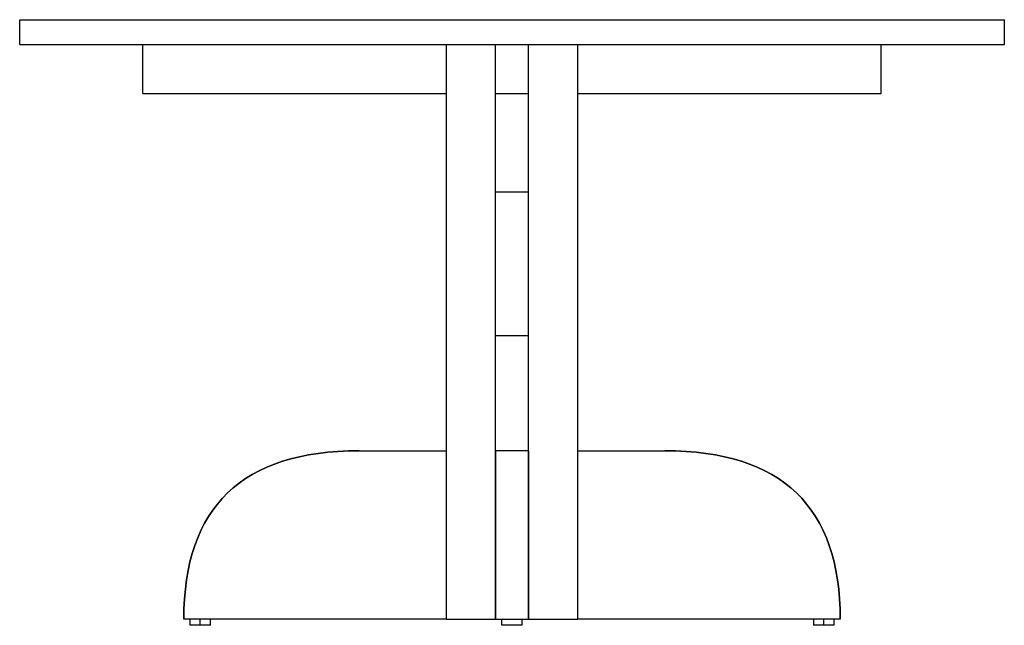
# Model space of a CAD drawing. Header units: millimetres. Extents: x -7500 to -6300, y -8 to 730.
import ezdxf

# ---------------------------------------------------------------- set-up
doc = ezdxf.new("R2010")
doc.units = ezdxf.units.MM

msp = doc.modelspace()

# ---------------------------------------------------------------- linework, layer by layer
at = {"color": 7, "linetype": 'Continuous', "lineweight": 25}
for p, q in [((-7499.7, 700), (-7499.7, 730)), ((-6299.7, 700), (-6299.7, 730)), ((-7349.7, 640), (-7349.7, 700)), ((-6979.7, 0), (-6979.7, 700)), ((-6919.7, 640), (-6919.7, 700)), ((-6879.7, 640), (-6879.7, 700)), ((-6819.7, 0), (-6819.7, 700)), ((-6449.7, 640), (-6449.7, 700)), ((-7349.7, 640), (-6979.7, 640)), ((-6919.7, 640), (-6879.7, 640)), ((-6919.7, 205.2), (-6919.7, 640)), ((-6879.7, 205.2), (-6879.7, 640)), ((-6819.7, 640), (-6449.7, 640)), ((-6879.7, 520), (-6919.7, 520)), ((-6919.7, 520), (-6919.7, 520)), ((-6879.7, 345), (-6919.7, 345)), ((-6919.7, 345), (-6919.7, 345)), ((-7086, 205), (-6979.7, 205)), ((-6879.7, 205), (-6919.7, 205)), ((-6819.7, 205), (-6713.5, 205)), ((-6979.7, 0), (-7299.7, 0)), ((-7292.2, 0), (-7292.2, -7.5)), ((-7279.7, -7.5), (-7279.7, 0)), ((-7267.2, -7.5), (-7267.2, 0)), ((-6979.7, 0), (-6819.7, 0)), ((-6912.2, -7.5), (-6912.2, 0)), ((-6887.2, -7.5), (-6887.2, 0)), ((-6499.7, 0), (-6819.7, 0)), ((-6532.2, 0), (-6532.2, -7.5)), ((-6519.7, -7.5), (-6519.7, 0)), ((-6507.2, -7.5), (-6507.2, 0))]:
    msp.add_line(p, q, dxfattribs=at)
for points, knots in [([(-7499.7, 730), (-7499.7, 730), (-7499, 730), (-7495.7, 730), (-7493.2, 730), (-7486.3, 730), (-7481.9, 730), (-7471.2, 730), (-7464.9, 730), (-7450.3, 730), (-7442, 730), (-7423.4, 730), (-7413.1, 730), (-7390.7, 730), (-7378.6, 730), (-7352.5, 730), (-7338.6, 730), (-7309.4, 730), (-7294, 730), (-7261.9, 730), (-7245.2, 730), (-7210.9, 730), (-7193.3, 730), (-7157.4, 730), (-7139.1, 730), (-7102.1, 730), (-7083.5, 730), (-7046.2, 730), (-7027.5, 730), (-6990.3, 730), (-6971.9, 730), (-6935.4, 730), (-6917.4, 730), (-6882.1, 730), (-6864.1, 730), (-6827.6, 730), (-6809.1, 730), (-6772, 730), (-6753.3, 730), (-6716, 730), (-6697.3, 730), (-6660.4, 730), (-6642.1, 730), (-6606.2, 730), (-6588.6, 730), (-6554.3, 730), (-6537.6, 730), (-6505.5, 730), (-6490.1, 730), (-6460.8, 730), (-6446.9, 730), (-6420.9, 730), (-6408.8, 730), (-6386.3, 730), (-6376.1, 730), (-6357.5, 730), (-6349.2, 730), (-6334.6, 730), (-6328.2, 730), (-6317.6, 730), (-6313.2, 730), (-6306.3, 730), (-6303.8, 730), (-6300.5, 730), (-6299.7, 730), (-6299.7, 730)], [0, 0, 0, 0, 0.03125, 0.03125, 0.0625, 0.0625, 0.09375, 0.09375, 0.125, 0.125, 0.15625, 0.15625, 0.1875, 0.1875, 0.21875, 0.21875, 0.25, 0.25, 0.28125, 0.28125, 0.3125, 0.3125, 0.34375, 0.34375, 0.375, 0.375, 0.40625, 0.40625, 0.4375, 0.4375, 0.46875, 0.46875, 0.5, 0.5, 0.53125, 0.53125, 0.5625, 0.5625, 0.59375, 0.59375, 0.625, 0.625, 0.65625, 0.65625, 0.6875, 0.6875, 0.71875, 0.71875, 0.75, 0.75, 0.78125, 0.78125, 0.8125, 0.8125, 0.84375, 0.84375, 0.875, 0.875, 0.90625, 0.90625, 0.9375, 0.9375, 0.96875, 0.96875, 1, 1, 1, 1]), ([(-7499.7, 700), (-7499.7, 700), (-7499, 700), (-7495.7, 700), (-7493.2, 700), (-7486.3, 700), (-7481.9, 700), (-7471.2, 700), (-7464.9, 700), (-7450.3, 700), (-7442, 700), (-7423.4, 700), (-7413.1, 700), (-7390.7, 700), (-7378.6, 700), (-7352.5, 700), (-7338.6, 700), (-7309.4, 700), (-7294, 700), (-7261.9, 700), (-7245.2, 700), (-7210.9, 700), (-7193.3, 700), (-7157.4, 700), (-7139.1, 700), (-7102.1, 700), (-7083.5, 700), (-7046.2, 700), (-7027.5, 700), (-6990.3, 700), (-6971.9, 700), (-6935.4, 700), (-6917.4, 700), (-6882.1, 700), (-6864.1, 700), (-6827.6, 700), (-6809.1, 700), (-6772, 700), (-6753.3, 700), (-6716, 700), (-6697.3, 700), (-6660.4, 700), (-6642.1, 700), (-6606.2, 700), (-6588.6, 700), (-6554.3, 700), (-6537.6, 700), (-6505.5, 700), (-6490.1, 700), (-6460.8, 700), (-6446.9, 700), (-6420.9, 700), (-6408.8, 700), (-6386.3, 700), (-6376.1, 700), (-6357.5, 700), (-6349.2, 700), (-6334.6, 700), (-6328.2, 700), (-6317.6, 700), (-6313.2, 700), (-6306.3, 700), (-6303.8, 700), (-6300.5, 700), (-6299.7, 700), (-6299.7, 700)], [0, 0, 0, 0, 0.03125, 0.03125, 0.0625, 0.0625, 0.09375, 0.09375, 0.125, 0.125, 0.15625, 0.15625, 0.1875, 0.1875, 0.21875, 0.21875, 0.25, 0.25, 0.28125, 0.28125, 0.3125, 0.3125, 0.34375, 0.34375, 0.375, 0.375, 0.40625, 0.40625, 0.4375, 0.4375, 0.46875, 0.46875, 0.5, 0.5, 0.53125, 0.53125, 0.5625, 0.5625, 0.59375, 0.59375, 0.625, 0.625, 0.65625, 0.65625, 0.6875, 0.6875, 0.71875, 0.71875, 0.75, 0.75, 0.78125, 0.78125, 0.8125, 0.8125, 0.84375, 0.84375, 0.875, 0.875, 0.90625, 0.90625, 0.9375, 0.9375, 0.96875, 0.96875, 1, 1, 1, 1]), ([(-7279.7, -7.5), (-7280.5, -7.5), (-7281.2, -7.5), (-7282.8, -7.5), (-7283.6, -7.5), (-7285.1, -7.5), (-7285.9, -7.5), (-7287.3, -7.5), (-7288, -7.5), (-7289.2, -7.5), (-7289.7, -7.5), (-7290.7, -7.5), (-7291.1, -7.5), (-7291.7, -7.5), (-7291.9, -7.5), (-7292.2, -7.5), (-7292.2, -7.5), (-7292.2, -7.5)], [0, 0, 0, 0, 0.125, 0.125, 0.25, 0.25, 0.375, 0.375, 0.5, 0.5, 0.625, 0.625, 0.75, 0.75, 0.875, 0.875, 1, 1, 1, 1]), ([(-7267.2, -7.5), (-7267.2, -7.5), (-7267.3, -7.5), (-7267.6, -7.5), (-7267.8, -7.5), (-7268.4, -7.5), (-7268.8, -7.5), (-7269.7, -7.5), (-7270.3, -7.5), (-7271.5, -7.5), (-7272.2, -7.5), (-7273.6, -7.5), (-7274.4, -7.5), (-7275.9, -7.5), (-7276.7, -7.5), (-7278.2, -7.5), (-7279, -7.5), (-7279.7, -7.5)], [0, 0, 0, 0, 0.125, 0.125, 0.25, 0.25, 0.375, 0.375, 0.5, 0.5, 0.625, 0.625, 0.75, 0.75, 0.875, 0.875, 1, 1, 1, 1]), ([(-6887.2, -7.5), (-6887.2, -7.5), (-6887.3, -7.5), (-6887.6, -7.5), (-6887.8, -7.5), (-6888.4, -7.5), (-6888.8, -7.5), (-6889.7, -7.5), (-6890.3, -7.5), (-6891.5, -7.5), (-6892.2, -7.5), (-6893.6, -7.5), (-6894.4, -7.5), (-6895.9, -7.5), (-6896.7, -7.5), (-6898.2, -7.5), (-6899, -7.5), (-6900.5, -7.5), (-6901.2, -7.5), (-6902.8, -7.5), (-6903.6, -7.5), (-6905.1, -7.5), (-6905.9, -7.5), (-6907.3, -7.5), (-6908, -7.5), (-6909.2, -7.5), (-6909.7, -7.5), (-6910.7, -7.5), (-6911.1, -7.5), (-6911.7, -7.5), (-6911.9, -7.5), (-6912.2, -7.5), (-6912.2, -7.5), (-6912.2, -7.5)], [0, 0, 0, 0, 0.0625, 0.0625, 0.125, 0.125, 0.1875, 0.1875, 0.25, 0.25, 0.3125, 0.3125, 0.375, 0.375, 0.4375, 0.4375, 0.5, 0.5, 0.5625, 0.5625, 0.625, 0.625, 0.6875, 0.6875, 0.75, 0.75, 0.8125, 0.8125, 0.875, 0.875, 0.9375, 0.9375, 1, 1, 1, 1]), ([(-6519.7, -7.5), (-6520.5, -7.5), (-6521.2, -7.5), (-6522.8, -7.5), (-6523.6, -7.5), (-6525.1, -7.5), (-6525.9, -7.5), (-6527.3, -7.5), (-6528, -7.5), (-6529.2, -7.5), (-6529.7, -7.5), (-6530.7, -7.5), (-6531.1, -7.5), (-6531.7, -7.5), (-6531.9, -7.5), (-6532.2, -7.5), (-6532.2, -7.5), (-6532.2, -7.5)], [0, 0, 0, 0, 0.125, 0.125, 0.25, 0.25, 0.375, 0.375, 0.5, 0.5, 0.625, 0.625, 0.75, 0.75, 0.875, 0.875, 1, 1, 1, 1]), ([(-6507.2, -7.5), (-6507.2, -7.5), (-6507.3, -7.5), (-6507.6, -7.5), (-6507.8, -7.5), (-6508.4, -7.5), (-6508.8, -7.5), (-6509.7, -7.5), (-6510.3, -7.5), (-6511.5, -7.5), (-6512.2, -7.5), (-6513.6, -7.5), (-6514.4, -7.5), (-6515.9, -7.5), (-6516.7, -7.5), (-6518.2, -7.5), (-6519, -7.5), (-6519.7, -7.5)], [0, 0, 0, 0, 0.125, 0.125, 0.25, 0.25, 0.375, 0.375, 0.5, 0.5, 0.625, 0.625, 0.75, 0.75, 0.875, 0.875, 1, 1, 1, 1])]:
    msp.add_open_spline(points, degree=3, knots=knots, dxfattribs=at)
for points in [[(-7299.7, 0), (-7299.7, 136.7), (-7228.5, 205), (-7086, 205)], [(-7086, 205), (-7228.5, 205), (-7299.7, 136.7), (-7299.7, 0)], [(-7299.7, 0), (-7299.7, 136.7), (-7228.5, 205), (-7086, 205)], [(-6919.7, 205), (-6919.7, 205), (-6919.7, 136.7), (-6919.7, 0)], [(-6919.7, 0), (-6919.7, 136.7), (-6919.7, 205), (-6919.7, 205)], [(-6879.7, 205), (-6879.7, 205), (-6879.7, 136.7), (-6879.7, 0)], [(-6879.7, 0), (-6879.7, 136.7), (-6879.7, 205), (-6879.7, 205)], [(-6713.5, 205), (-6571, 205), (-6499.7, 136.7), (-6499.7, 0)], [(-6499.7, 0), (-6499.7, 136.7), (-6571, 205), (-6713.5, 205)], [(-6713.5, 205), (-6571, 205), (-6499.7, 136.7), (-6499.7, 0)]]:
    msp.add_open_spline(points, degree=3, dxfattribs=at)

doc.saveas('drawing.dxf')
